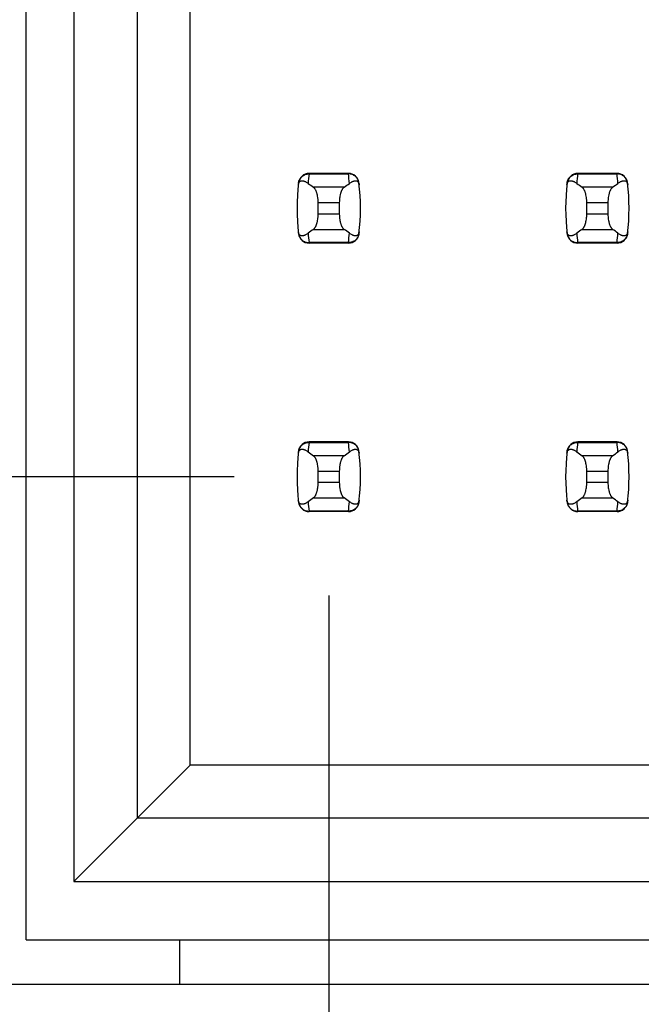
# Model space of a CAD drawing. Header units: inches. Extents: x 0 to 34, y 0 to 22.
# Tile 7 of 53: x 8.309 to 8.772, y 8.071 to 8.805. Entities that reach past the tile are written whole.
import ezdxf

# ---------------------------------------------------------------- set-up
doc = ezdxf.new("R2010")
doc.units = ezdxf.units.IN
doc.header["$LTSCALE"] = 1.87
doc.header["$MEASUREMENT"] = 0
doc.layers.get('0').update_dxf_attribs({"linetype": 'CONTINUOUS'})
doc.layers.add('DIMENSIONS', color=7, linetype='CONTINUOUS')
doc.styles.get("Standard").update_dxf_attribs({"font": 'txt', "width": 0.8})
doc.dimstyles.new('DIMSTYLE_1', dxfattribs={"dimtxt": 0.125, "dimasz": 0.18, "dimexe": 0.18, "dimexo": 0.0625, "dimgap": 0.09, "dimtad": 0, "dimtih": 1, "dimtoh": 1, "dimdec": 3, "dimlfac": 0.5, "dimzin": 4, "dimdsep": 46, "dimtxsty": 'STANDARD', "dimblk": '_FILLED', "dimblk1": '_FILLED', "dimblk2": '_FILLED', "dimcen": 0.09, "dimadec": 0, "dimazin": 0, "dimtp": 0.01, "dimtm": 0.01, "dimtfac": 1, "dimtdec": 3, "dimtofl": 0, "dimtmove": 0, "dimatfit": 3, "dimldrblk": '_FILLED', "dimfxl": 1, "dimtolj": 1, "dimtzin": 4, "dimarcsym": 0})

# ---------------------------------------------------------------- blocks, each defined once
blk = doc.blocks.new('*D17')
at = {"layer": 'DIMENSIONS', "color": 2, "linetype": 'CONTINUOUS'}
blk.add_line((9.19008, 8.02395), (9.19008, 5.81295), dxfattribs=at)
at = {"layer": 'DIMENSIONS', "color": 2, "linetype": 'CONTINUOUS', "insert": (9.12758, 5.75045), "char_height": 0.125, "width": 1.125, "attachment_point": 3, "rotation": 90, "line_spacing_factor": 0.9}
blk.add_mtext('.241{\\Ftxt.shx;\\W1.000000;\\H0.125000; }[6.12]', dxfattribs=at)
blk = doc.blocks.new('_FILLED')
at = {"color": 0, "linetype": 'BYBLOCK'}
blk.add_solid([(0, 0), (-1, 0.1736), (-1, -0.1736)], dxfattribs=at)
blk = doc.blocks.new('*D19')
at = {"layer": 'DIMENSIONS', "color": 2, "linetype": 'CONTINUOUS'}
blk.add_line((8.53911, 8.37597), (8.53911, 5.81295), dxfattribs=at)
at = {"layer": 'DIMENSIONS', "color": 2, "linetype": 'CONTINUOUS', "insert": (8.47661, 5.75045), "char_height": 0.125, "width": 2.025, "attachment_point": 3, "rotation": 90, "line_spacing_factor": 0.9}
blk.add_mtext('PIN 1-A -.084{\\Ftxt.shx;\\W1.000000;\\H0.125000; }[2.15]', dxfattribs=at)
blk = doc.blocks.new('*D20')
at = {"layer": 'DIMENSIONS', "color": 2, "linetype": 'CONTINUOUS'}
blk.add_line((8.46873, 8.46445), (7.43258, 8.46445), dxfattribs=at)
at = {"layer": 'DIMENSIONS', "color": 2, "linetype": 'CONTINUOUS', "insert": (7.37008, 8.52695), "char_height": 0.125, "width": 2.025, "attachment_point": 3, "line_spacing_factor": 0.9}
blk.add_mtext('PIN 1-A .860{\\Ftxt.shx;\\W1.000000;\\H0.125000; }[21.84]', dxfattribs=at)

msp = doc.modelspace()

# ---------------------------------------------------------------- linework, layer by layer
at = {"color": 7, "linetype": 'CONTINUOUS'}
for p, q in [((8.31391, 8.11957), (8.31391, 15.00934)), ((8.34934, 9.48335), (8.34934, 8.16288)), ((8.39659, 8.21012), (8.39659, 9.48335)), ((8.43596, 8.24949), (8.43596, 9.48335)), ((8.52446, 8.69044), (8.52444, 8.69003)), ((8.52444, 8.69003), (8.55377, 8.69003)), ((8.55376, 8.69044), (8.52446, 8.69044)), ((8.55377, 8.69003), (8.55376, 8.69044)), ((8.72446, 8.69044), (8.72444, 8.69003)), ((8.72444, 8.69003), (8.75377, 8.69003)), ((8.75376, 8.69044), (8.72446, 8.69044)), ((8.75377, 8.69003), (8.75376, 8.69044)), ((8.55047, 8.68012), (8.52775, 8.68012)), ((8.75047, 8.68012), (8.72775, 8.68012)), ((8.53123, 8.66872), (8.54698, 8.66872)), ((8.53123, 8.66019), (8.53123, 8.66872)), ((8.54698, 8.66872), (8.54698, 8.66019)), ((8.73123, 8.66872), (8.74698, 8.66872)), ((8.73123, 8.66019), (8.73123, 8.66872)), ((8.74698, 8.66872), (8.74698, 8.66019)), ((8.54698, 8.66019), (8.53123, 8.66019)), ((8.74698, 8.66019), (8.73123, 8.66019)), ((8.52775, 8.64878), (8.55047, 8.64878)), ((8.72775, 8.64878), (8.75047, 8.64878)), ((8.55377, 8.63887), (8.52444, 8.63887)), ((8.52444, 8.63887), (8.52446, 8.63847)), ((8.55376, 8.63847), (8.52446, 8.63847)), ((8.55376, 8.63847), (8.55377, 8.63887)), ((8.75377, 8.63887), (8.72444, 8.63887)), ((8.72444, 8.63887), (8.72446, 8.63847)), ((8.75376, 8.63847), (8.72446, 8.63847)), ((8.75376, 8.63847), (8.75377, 8.63887)), ((8.52446, 8.49044), (8.52444, 8.49003)), ((8.52444, 8.49003), (8.55377, 8.49003)), ((8.55376, 8.49044), (8.52446, 8.49044)), ((8.55377, 8.49003), (8.55376, 8.49044)), ((8.72446, 8.49044), (8.72444, 8.49003)), ((8.72444, 8.49003), (8.75377, 8.49003)), ((8.75376, 8.49044), (8.72446, 8.49044)), ((8.75377, 8.49003), (8.75376, 8.49044)), ((8.55047, 8.48012), (8.52775, 8.48012)), ((8.75047, 8.48012), (8.72775, 8.48012)), ((8.53123, 8.46872), (8.54698, 8.46872)), ((8.53123, 8.46019), (8.53123, 8.46872)), ((8.54698, 8.46872), (8.54698, 8.46019)), ((8.73123, 8.46872), (8.74698, 8.46872)), ((8.73123, 8.46019), (8.73123, 8.46872)), ((8.74698, 8.46872), (8.74698, 8.46019)), ((8.54698, 8.46019), (8.53123, 8.46019)), ((8.74698, 8.46019), (8.73123, 8.46019)), ((8.52775, 8.44878), (8.55047, 8.44878)), ((8.72775, 8.44878), (8.75047, 8.44878)), ((8.55377, 8.43887), (8.52444, 8.43887)), ((8.52444, 8.43887), (8.52446, 8.43847)), ((8.55376, 8.43847), (8.52446, 8.43847)), ((8.55376, 8.43847), (8.55377, 8.43887)), ((8.75377, 8.43887), (8.72444, 8.43887)), ((8.72444, 8.43887), (8.72446, 8.43847)), ((8.75376, 8.43847), (8.72446, 8.43847)), ((8.75376, 8.43847), (8.75377, 8.43887)), ((8.34934, 8.16288), (8.43596, 8.24949)), ((8.84541, 8.24949), (8.43596, 8.24949)), ((8.88478, 8.21012), (8.39659, 8.21012)), ((8.34934, 8.16288), (8.93202, 8.16288)), ((8.31391, 8.11957), (9.16431, 8.11957)), ((8.42808, 8.11957), (8.42808, 8.08645)), ((8.27408, 8.08645), (9.19008, 8.08645))]:
    msp.add_line(p, q, dxfattribs=at)
for centre, radius, start, end in [((8.52446, 8.68256), 0.00787, 90, 173.04714), ((8.67297, 8.67206), 0.14961, 173.09895, 175.79453), ((8.55376, 8.68256), 0.00787, 6.95286, 90), ((8.40524, 8.67206), 0.14961, 4.20547, 6.90106), ((8.72446, 8.68256), 0.00787, 90, 173.04714), ((8.87297, 8.67206), 0.14961, 173.09895, 175.79453), ((8.75376, 8.68256), 0.00787, 6.95286, 90), ((8.60524, 8.67206), 0.14961, 4.20547, 6.90106), ((8.67297, 8.66445), 0.15748, 173.04714, 186.95286), ((8.40525, 8.66445), 0.15748, 353.04714, 6.95286), ((8.87297, 8.66445), 0.15748, 173.04714, 186.95286), ((8.60525, 8.66445), 0.15748, 353.04714, 6.95286), ((8.52446, 8.64634), 0.00787, 186.95286, 270), ((8.67297, 8.65685), 0.14961, 184.20547, 186.90106), ((8.55376, 8.64634), 0.00787, 270, 353.04714), ((8.40524, 8.65685), 0.14961, 353.09895, 355.79453), ((8.72446, 8.64634), 0.00787, 186.95286, 270), ((8.87297, 8.65685), 0.14961, 184.20547, 186.90106), ((8.75376, 8.64634), 0.00787, 270, 353.04714), ((8.60524, 8.65685), 0.14961, 353.09895, 355.79453), ((8.52446, 8.48256), 0.00787, 90, 173.04714), ((8.67297, 8.47206), 0.14961, 173.09895, 175.79453), ((8.55376, 8.48256), 0.00787, 6.95286, 90), ((8.40524, 8.47206), 0.14961, 4.20547, 6.90106), ((8.72446, 8.48256), 0.00787, 90, 173.04714), ((8.87297, 8.47206), 0.14961, 173.09895, 175.79453), ((8.75376, 8.48256), 0.00787, 6.95286, 90), ((8.60524, 8.47206), 0.14961, 4.20547, 6.90106), ((8.67297, 8.46445), 0.15748, 173.04714, 186.95286), ((8.40525, 8.46445), 0.15748, 353.04714, 6.95286), ((8.87297, 8.46445), 0.15748, 173.04714, 186.95286), ((8.60525, 8.46445), 0.15748, 353.04714, 6.95286), ((8.52446, 8.44634), 0.00787, 186.95286, 270), ((8.67297, 8.45685), 0.14961, 184.20547, 186.90106), ((8.55376, 8.44634), 0.00787, 270, 353.04714), ((8.40524, 8.45685), 0.14961, 353.09895, 355.79453), ((8.72446, 8.44634), 0.00787, 186.95286, 270), ((8.87297, 8.45685), 0.14961, 184.20547, 186.90106), ((8.75376, 8.44634), 0.00787, 270, 353.04714), ((8.60524, 8.45685), 0.14961, 353.09895, 355.79453)]:
    msp.add_arc(centre, radius, start, end, dxfattribs=at)
for centre, start_param, end_param in [((8.89525, 8.71797), -2.804032, -2.774684), ((8.18297, 8.71797), -0.366909, -0.33756), ((9.09525, 8.71797), -2.804032, -2.774684), ((8.38297, 8.71797), -0.366909, -0.33756), ((8.89525, 8.61094), 2.774684, 2.804032), ((8.18297, 8.61094), 0.33756, 0.366909), ((9.09525, 8.61094), 2.774684, 2.804032), ((8.38297, 8.61094), 0.33756, 0.366909), ((8.89525, 8.51797), -2.804032, -2.774684), ((8.18297, 8.51797), -0.366909, -0.33756), ((9.09525, 8.51797), -2.804032, -2.774684), ((8.38297, 8.51797), -0.366909, -0.33756), ((8.89525, 8.41094), 2.774684, 2.804032), ((8.18297, 8.41094), 0.33756, 0.366909), ((9.09525, 8.41094), 2.774684, 2.804032), ((8.38297, 8.41094), 0.33756, 0.366909)]:
    msp.add_ellipse(centre, major_axis=(0.3937, 0), ratio=0.267949, start_param=start_param, end_param=end_param, dxfattribs=at)
for points, knots in [([(8.51646, 8.68193), (8.51648, 8.68215), (8.51655, 8.68257), (8.51674, 8.68324), (8.517, 8.68377), (8.5173, 8.68417), (8.51752, 8.68438), (8.51774, 8.68456), (8.51803, 8.68473), (8.51841, 8.68489), (8.51888, 8.68498), (8.51935, 8.68499), (8.51983, 8.68495), (8.52031, 8.68485), (8.52079, 8.68471), (8.52128, 8.68452), (8.52194, 8.68422), (8.52279, 8.68373), (8.52344, 8.68328), (8.52376, 8.68303)], [0, 0, 0, 0, 0.071006, 0.129799, 0.218638, 0.253906, 0.285388, 0.314234, 0.341262, 0.392021, 0.44087, 0.489522, 0.538946, 0.589704, 0.642132, 0.696441, 0.752768, 0.871825, 1, 1, 1, 1]), ([(8.51663, 8.68338), (8.51668, 8.68383), (8.51688, 8.68474), (8.51743, 8.68602), (8.5182, 8.68718), (8.51919, 8.68819), (8.52034, 8.689), (8.52163, 8.6896), (8.52302, 8.68996), (8.52397, 8.69004), (8.52444, 8.69003)], [0, 0, 0, 0, 0.123003, 0.246291, 0.370116, 0.494653, 0.619981, 0.746077, 0.872817, 1, 1, 1, 1]), ([(8.56159, 8.68338), (8.56153, 8.68383), (8.56134, 8.68474), (8.56079, 8.68602), (8.56001, 8.68718), (8.55903, 8.68819), (8.55787, 8.689), (8.55658, 8.6896), (8.5552, 8.68996), (8.55425, 8.69004), (8.55377, 8.69003)], [0, 0, 0, 0, 0.123003, 0.246291, 0.370116, 0.494653, 0.619981, 0.746077, 0.872817, 1, 1, 1, 1]), ([(8.55445, 8.68303), (8.55478, 8.68328), (8.55543, 8.68373), (8.55627, 8.68422), (8.55694, 8.68452), (8.55743, 8.68471), (8.55791, 8.68485), (8.55839, 8.68495), (8.55887, 8.68499), (8.55934, 8.68498), (8.5598, 8.68489), (8.56018, 8.68473), (8.56048, 8.68456), (8.5607, 8.68438), (8.56091, 8.68417), (8.56122, 8.68377), (8.56147, 8.68324), (8.56167, 8.68257), (8.56173, 8.68215), (8.56176, 8.68193)], [0, 0, 0, 0, 0.128175, 0.247232, 0.303559, 0.357868, 0.410296, 0.461054, 0.510478, 0.55913, 0.607979, 0.658738, 0.685766, 0.714612, 0.746094, 0.781362, 0.870201, 0.928994, 1, 1, 1, 1]), ([(8.71646, 8.68193), (8.71648, 8.68215), (8.71655, 8.68257), (8.71674, 8.68324), (8.717, 8.68377), (8.7173, 8.68417), (8.71752, 8.68438), (8.71774, 8.68456), (8.71803, 8.68473), (8.71841, 8.68489), (8.71888, 8.68498), (8.71935, 8.68499), (8.71983, 8.68495), (8.72031, 8.68485), (8.72079, 8.68471), (8.72128, 8.68452), (8.72194, 8.68422), (8.72279, 8.68373), (8.72344, 8.68328), (8.72376, 8.68303)], [0, 0, 0, 0, 0.071006, 0.129799, 0.218638, 0.253906, 0.285388, 0.314234, 0.341262, 0.392021, 0.44087, 0.489522, 0.538946, 0.589704, 0.642132, 0.696441, 0.752768, 0.871825, 1, 1, 1, 1]), ([(8.71663, 8.68338), (8.71668, 8.68383), (8.71688, 8.68474), (8.71743, 8.68602), (8.7182, 8.68718), (8.71919, 8.68819), (8.72034, 8.689), (8.72163, 8.6896), (8.72302, 8.68996), (8.72397, 8.69004), (8.72444, 8.69003)], [0, 0, 0, 0, 0.123003, 0.246291, 0.370116, 0.494653, 0.619981, 0.746077, 0.872817, 1, 1, 1, 1]), ([(8.76159, 8.68338), (8.76153, 8.68383), (8.76134, 8.68474), (8.76079, 8.68602), (8.76001, 8.68718), (8.75903, 8.68819), (8.75787, 8.689), (8.75658, 8.6896), (8.7552, 8.68996), (8.75425, 8.69004), (8.75377, 8.69003)], [0, 0, 0, 0, 0.123003, 0.246291, 0.370116, 0.494653, 0.619981, 0.746077, 0.872817, 1, 1, 1, 1]), ([(8.75445, 8.68303), (8.75478, 8.68328), (8.75543, 8.68373), (8.75627, 8.68422), (8.75694, 8.68452), (8.75743, 8.68471), (8.75791, 8.68485), (8.75839, 8.68495), (8.75887, 8.68499), (8.75934, 8.68498), (8.7598, 8.68489), (8.76018, 8.68473), (8.76048, 8.68456), (8.7607, 8.68438), (8.76091, 8.68417), (8.76122, 8.68377), (8.76147, 8.68324), (8.76167, 8.68257), (8.76173, 8.68215), (8.76176, 8.68193)], [0, 0, 0, 0, 0.128175, 0.247232, 0.303559, 0.357868, 0.410296, 0.461054, 0.510478, 0.55913, 0.607979, 0.658738, 0.685766, 0.714612, 0.746094, 0.781362, 0.870201, 0.928994, 1, 1, 1, 1]), ([(8.53123, 8.66872), (8.53123, 8.66938), (8.5312, 8.67036), (8.53109, 8.67166), (8.53093, 8.6729), (8.53072, 8.6741), (8.53044, 8.67523), (8.53021, 8.67601), (8.52996, 8.67674), (8.52969, 8.67742), (8.5294, 8.67803), (8.52909, 8.67859), (8.52878, 8.67907), (8.52845, 8.67949), (8.52811, 8.67984), (8.52787, 8.68004), (8.52775, 8.68012)], [0, 0, 0, 0, 0.161727, 0.24118, 0.31897, 0.467608, 0.537656, 0.604387, 0.667531, 0.726879, 0.782283, 0.833661, 0.881, 0.924368, 0.96394, 1, 1, 1, 1]), ([(8.55047, 8.68012), (8.55035, 8.68004), (8.55011, 8.67984), (8.54977, 8.67949), (8.54944, 8.67907), (8.54912, 8.67859), (8.54882, 8.67803), (8.54853, 8.67742), (8.54826, 8.67674), (8.54801, 8.67601), (8.54778, 8.67523), (8.5475, 8.6741), (8.54728, 8.6729), (8.54713, 8.67166), (8.54702, 8.67036), (8.54698, 8.66938), (8.54698, 8.66872)], [0, 0, 0, 0, 0.03606, 0.075632, 0.119, 0.166339, 0.217717, 0.273121, 0.332469, 0.395614, 0.462344, 0.532392, 0.68103, 0.75882, 0.838273, 1, 1, 1, 1]), ([(8.73123, 8.66872), (8.73123, 8.66938), (8.7312, 8.67036), (8.73109, 8.67166), (8.73093, 8.6729), (8.73072, 8.6741), (8.73044, 8.67523), (8.73021, 8.67601), (8.72996, 8.67674), (8.72969, 8.67742), (8.7294, 8.67803), (8.72909, 8.67859), (8.72878, 8.67907), (8.72845, 8.67949), (8.72811, 8.67984), (8.72787, 8.68004), (8.72775, 8.68012)], [0, 0, 0, 0, 0.161727, 0.24118, 0.31897, 0.467608, 0.537656, 0.604387, 0.667531, 0.726879, 0.782283, 0.833661, 0.881, 0.924368, 0.96394, 1, 1, 1, 1]), ([(8.75047, 8.68012), (8.75035, 8.68004), (8.75011, 8.67984), (8.74977, 8.67949), (8.74944, 8.67907), (8.74912, 8.67859), (8.74882, 8.67803), (8.74853, 8.67742), (8.74826, 8.67674), (8.74801, 8.67601), (8.74778, 8.67523), (8.7475, 8.6741), (8.74728, 8.6729), (8.74713, 8.67166), (8.74702, 8.67036), (8.74698, 8.66938), (8.74698, 8.66872)], [0, 0, 0, 0, 0.03606, 0.075632, 0.119, 0.166339, 0.217717, 0.273121, 0.332469, 0.395614, 0.462344, 0.532392, 0.68103, 0.75882, 0.838273, 1, 1, 1, 1]), ([(8.52775, 8.64878), (8.52787, 8.64887), (8.52811, 8.64906), (8.52845, 8.64941), (8.52878, 8.64983), (8.52909, 8.65032), (8.5294, 8.65087), (8.52969, 8.65149), (8.52996, 8.65216), (8.53021, 8.65289), (8.53044, 8.65368), (8.53072, 8.65481), (8.53093, 8.656), (8.53109, 8.65725), (8.5312, 8.65854), (8.53123, 8.65953), (8.53123, 8.66019)], [0, 0, 0, 0, 0.03606, 0.075632, 0.119, 0.166339, 0.217717, 0.273121, 0.332469, 0.395614, 0.462344, 0.532392, 0.68103, 0.75882, 0.838273, 1, 1, 1, 1]), ([(8.54698, 8.66019), (8.54698, 8.65953), (8.54702, 8.65854), (8.54713, 8.65725), (8.54728, 8.656), (8.5475, 8.65481), (8.54778, 8.65368), (8.54801, 8.65289), (8.54826, 8.65216), (8.54853, 8.65149), (8.54882, 8.65087), (8.54912, 8.65032), (8.54944, 8.64983), (8.54977, 8.64941), (8.55011, 8.64906), (8.55035, 8.64887), (8.55047, 8.64878)], [0, 0, 0, 0, 0.161727, 0.24118, 0.31897, 0.467608, 0.537656, 0.604387, 0.667531, 0.726879, 0.782283, 0.833661, 0.881, 0.924368, 0.96394, 1, 1, 1, 1]), ([(8.72775, 8.64878), (8.72787, 8.64887), (8.72811, 8.64906), (8.72845, 8.64941), (8.72878, 8.64983), (8.72909, 8.65032), (8.7294, 8.65087), (8.72969, 8.65149), (8.72996, 8.65216), (8.73021, 8.65289), (8.73044, 8.65368), (8.73072, 8.65481), (8.73093, 8.656), (8.73109, 8.65725), (8.7312, 8.65854), (8.73123, 8.65953), (8.73123, 8.66019)], [0, 0, 0, 0, 0.03606, 0.075632, 0.119, 0.166339, 0.217717, 0.273121, 0.332469, 0.395614, 0.462344, 0.532392, 0.68103, 0.75882, 0.838273, 1, 1, 1, 1]), ([(8.74698, 8.66019), (8.74698, 8.65953), (8.74702, 8.65854), (8.74713, 8.65725), (8.74728, 8.656), (8.7475, 8.65481), (8.74778, 8.65368), (8.74801, 8.65289), (8.74826, 8.65216), (8.74853, 8.65149), (8.74882, 8.65087), (8.74912, 8.65032), (8.74944, 8.64983), (8.74977, 8.64941), (8.75011, 8.64906), (8.75035, 8.64887), (8.75047, 8.64878)], [0, 0, 0, 0, 0.161727, 0.24118, 0.31897, 0.467608, 0.537656, 0.604387, 0.667531, 0.726879, 0.782283, 0.833661, 0.881, 0.924368, 0.96394, 1, 1, 1, 1]), ([(8.52376, 8.64588), (8.52344, 8.64563), (8.52279, 8.64517), (8.52194, 8.64469), (8.52128, 8.64438), (8.52079, 8.6442), (8.52031, 8.64405), (8.51983, 8.64396), (8.51935, 8.64391), (8.51888, 8.64393), (8.51841, 8.64402), (8.51803, 8.64417), (8.51774, 8.64435), (8.51752, 8.64452), (8.5173, 8.64474), (8.517, 8.64513), (8.51674, 8.64567), (8.51655, 8.64634), (8.51648, 8.64675), (8.51646, 8.64698)], [0, 0, 0, 0, 0.128175, 0.247232, 0.303559, 0.357868, 0.410296, 0.461054, 0.510478, 0.55913, 0.607979, 0.658738, 0.685766, 0.714612, 0.746094, 0.781362, 0.870201, 0.928994, 1, 1, 1, 1]), ([(8.51663, 8.64553), (8.51668, 8.64507), (8.51688, 8.64417), (8.51743, 8.64289), (8.5182, 8.64172), (8.51919, 8.64072), (8.52034, 8.6399), (8.52163, 8.63931), (8.52302, 8.63894), (8.52397, 8.63887), (8.52444, 8.63887)], [0, 0, 0, 0, 0.123003, 0.246291, 0.370116, 0.494653, 0.619981, 0.746077, 0.872817, 1, 1, 1, 1]), ([(8.56159, 8.64553), (8.56153, 8.64507), (8.56134, 8.64417), (8.56079, 8.64289), (8.56001, 8.64172), (8.55903, 8.64072), (8.55787, 8.6399), (8.55658, 8.63931), (8.5552, 8.63894), (8.55425, 8.63887), (8.55377, 8.63887)], [0, 0, 0, 0, 0.123003, 0.246291, 0.370116, 0.494653, 0.619981, 0.746077, 0.872817, 1, 1, 1, 1]), ([(8.56176, 8.64698), (8.56173, 8.64675), (8.56167, 8.64634), (8.56147, 8.64567), (8.56122, 8.64513), (8.56091, 8.64474), (8.5607, 8.64452), (8.56048, 8.64435), (8.56018, 8.64417), (8.5598, 8.64402), (8.55934, 8.64393), (8.55887, 8.64391), (8.55839, 8.64396), (8.55791, 8.64405), (8.55743, 8.6442), (8.55694, 8.64438), (8.55627, 8.64469), (8.55543, 8.64517), (8.55478, 8.64563), (8.55445, 8.64588)], [0, 0, 0, 0, 0.071006, 0.129799, 0.218638, 0.253906, 0.285389, 0.314234, 0.341262, 0.392021, 0.44087, 0.489522, 0.538946, 0.589704, 0.642132, 0.696441, 0.752768, 0.871825, 1, 1, 1, 1]), ([(8.72376, 8.64588), (8.72344, 8.64563), (8.72279, 8.64517), (8.72194, 8.64469), (8.72128, 8.64438), (8.72079, 8.6442), (8.72031, 8.64405), (8.71983, 8.64396), (8.71935, 8.64391), (8.71888, 8.64393), (8.71841, 8.64402), (8.71803, 8.64417), (8.71774, 8.64435), (8.71752, 8.64452), (8.7173, 8.64474), (8.717, 8.64513), (8.71674, 8.64567), (8.71655, 8.64634), (8.71648, 8.64675), (8.71646, 8.64698)], [0, 0, 0, 0, 0.128175, 0.247232, 0.303559, 0.357868, 0.410296, 0.461054, 0.510478, 0.55913, 0.607979, 0.658738, 0.685766, 0.714612, 0.746094, 0.781362, 0.870201, 0.928994, 1, 1, 1, 1]), ([(8.71663, 8.64553), (8.71668, 8.64507), (8.71688, 8.64417), (8.71743, 8.64289), (8.7182, 8.64172), (8.71919, 8.64072), (8.72034, 8.6399), (8.72163, 8.63931), (8.72302, 8.63894), (8.72397, 8.63887), (8.72444, 8.63887)], [0, 0, 0, 0, 0.123003, 0.246291, 0.370116, 0.494653, 0.619981, 0.746077, 0.872817, 1, 1, 1, 1]), ([(8.76159, 8.64553), (8.76153, 8.64507), (8.76134, 8.64417), (8.76079, 8.64289), (8.76001, 8.64172), (8.75903, 8.64072), (8.75787, 8.6399), (8.75658, 8.63931), (8.7552, 8.63894), (8.75425, 8.63887), (8.75377, 8.63887)], [0, 0, 0, 0, 0.123003, 0.246291, 0.370116, 0.494653, 0.619981, 0.746077, 0.872817, 1, 1, 1, 1]), ([(8.76176, 8.64698), (8.76173, 8.64675), (8.76167, 8.64634), (8.76147, 8.64567), (8.76122, 8.64513), (8.76091, 8.64474), (8.7607, 8.64452), (8.76048, 8.64435), (8.76018, 8.64417), (8.7598, 8.64402), (8.75934, 8.64393), (8.75887, 8.64391), (8.75839, 8.64396), (8.75791, 8.64405), (8.75743, 8.6442), (8.75694, 8.64438), (8.75627, 8.64469), (8.75543, 8.64517), (8.75478, 8.64563), (8.75445, 8.64588)], [0, 0, 0, 0, 0.071006, 0.129799, 0.218638, 0.253906, 0.285389, 0.314234, 0.341262, 0.392021, 0.44087, 0.489522, 0.538946, 0.589704, 0.642132, 0.696441, 0.752768, 0.871825, 1, 1, 1, 1]), ([(8.51663, 8.48338), (8.51668, 8.48383), (8.51688, 8.48474), (8.51743, 8.48602), (8.5182, 8.48718), (8.51919, 8.48819), (8.52034, 8.489), (8.52163, 8.4896), (8.52302, 8.48996), (8.52397, 8.49004), (8.52444, 8.49003)], [0, 0, 0, 0, 0.123003, 0.246291, 0.370116, 0.494653, 0.619981, 0.746077, 0.872817, 1, 1, 1, 1]), ([(8.56159, 8.48338), (8.56153, 8.48383), (8.56134, 8.48474), (8.56079, 8.48602), (8.56001, 8.48718), (8.55903, 8.48819), (8.55787, 8.489), (8.55658, 8.4896), (8.5552, 8.48996), (8.55425, 8.49004), (8.55377, 8.49003)], [0, 0, 0, 0, 0.123003, 0.246291, 0.370116, 0.494653, 0.619981, 0.746077, 0.872817, 1, 1, 1, 1]), ([(8.71663, 8.48338), (8.71668, 8.48383), (8.71688, 8.48474), (8.71743, 8.48602), (8.7182, 8.48718), (8.71919, 8.48819), (8.72034, 8.489), (8.72163, 8.4896), (8.72302, 8.48996), (8.72397, 8.49004), (8.72444, 8.49003)], [0, 0, 0, 0, 0.123003, 0.246291, 0.370116, 0.494653, 0.619981, 0.746077, 0.872817, 1, 1, 1, 1]), ([(8.76159, 8.48338), (8.76153, 8.48383), (8.76134, 8.48474), (8.76079, 8.48602), (8.76001, 8.48718), (8.75903, 8.48819), (8.75787, 8.489), (8.75658, 8.4896), (8.7552, 8.48996), (8.75425, 8.49004), (8.75377, 8.49003)], [0, 0, 0, 0, 0.123003, 0.246291, 0.370116, 0.494653, 0.619981, 0.746077, 0.872817, 1, 1, 1, 1]), ([(8.51646, 8.48193), (8.51648, 8.48215), (8.51655, 8.48257), (8.51674, 8.48324), (8.517, 8.48377), (8.5173, 8.48417), (8.51752, 8.48438), (8.51774, 8.48456), (8.51803, 8.48473), (8.51841, 8.48489), (8.51888, 8.48498), (8.51935, 8.48499), (8.51983, 8.48495), (8.52031, 8.48485), (8.52079, 8.48471), (8.52128, 8.48452), (8.52194, 8.48422), (8.52279, 8.48373), (8.52344, 8.48328), (8.52376, 8.48303)], [0, 0, 0, 0, 0.071006, 0.129799, 0.218638, 0.253906, 0.285388, 0.314234, 0.341262, 0.392021, 0.44087, 0.489522, 0.538946, 0.589704, 0.642132, 0.696441, 0.752768, 0.871825, 1, 1, 1, 1]), ([(8.53123, 8.46872), (8.53123, 8.46938), (8.5312, 8.47036), (8.53109, 8.47166), (8.53093, 8.4729), (8.53072, 8.4741), (8.53044, 8.47523), (8.53021, 8.47601), (8.52996, 8.47674), (8.52969, 8.47742), (8.5294, 8.47803), (8.52909, 8.47859), (8.52878, 8.47907), (8.52845, 8.47949), (8.52811, 8.47984), (8.52787, 8.48004), (8.52775, 8.48012)], [0, 0, 0, 0, 0.161727, 0.24118, 0.31897, 0.467608, 0.537656, 0.604387, 0.667531, 0.726879, 0.782283, 0.833661, 0.881, 0.924368, 0.96394, 1, 1, 1, 1]), ([(8.55047, 8.48012), (8.55035, 8.48004), (8.55011, 8.47984), (8.54977, 8.47949), (8.54944, 8.47907), (8.54912, 8.47859), (8.54882, 8.47803), (8.54853, 8.47742), (8.54826, 8.47674), (8.54801, 8.47601), (8.54778, 8.47523), (8.5475, 8.4741), (8.54728, 8.4729), (8.54713, 8.47166), (8.54702, 8.47036), (8.54698, 8.46938), (8.54698, 8.46872)], [0, 0, 0, 0, 0.03606, 0.075632, 0.119, 0.166339, 0.217717, 0.273121, 0.332469, 0.395614, 0.462344, 0.532392, 0.68103, 0.75882, 0.838273, 1, 1, 1, 1]), ([(8.55445, 8.48303), (8.55478, 8.48328), (8.55543, 8.48373), (8.55627, 8.48422), (8.55694, 8.48452), (8.55743, 8.48471), (8.55791, 8.48485), (8.55839, 8.48495), (8.55887, 8.48499), (8.55934, 8.48498), (8.5598, 8.48489), (8.56018, 8.48473), (8.56048, 8.48456), (8.5607, 8.48438), (8.56091, 8.48417), (8.56122, 8.48377), (8.56147, 8.48324), (8.56167, 8.48257), (8.56173, 8.48215), (8.56176, 8.48193)], [0, 0, 0, 0, 0.128175, 0.247232, 0.303559, 0.357868, 0.410296, 0.461054, 0.510478, 0.55913, 0.607979, 0.658738, 0.685766, 0.714612, 0.746094, 0.781362, 0.870201, 0.928994, 1, 1, 1, 1]), ([(8.71646, 8.48193), (8.71648, 8.48215), (8.71655, 8.48257), (8.71674, 8.48324), (8.717, 8.48377), (8.7173, 8.48417), (8.71752, 8.48438), (8.71774, 8.48456), (8.71803, 8.48473), (8.71841, 8.48489), (8.71888, 8.48498), (8.71935, 8.48499), (8.71983, 8.48495), (8.72031, 8.48485), (8.72079, 8.48471), (8.72128, 8.48452), (8.72194, 8.48422), (8.72279, 8.48373), (8.72344, 8.48328), (8.72376, 8.48303)], [0, 0, 0, 0, 0.071006, 0.129799, 0.218638, 0.253906, 0.285388, 0.314234, 0.341262, 0.392021, 0.44087, 0.489522, 0.538946, 0.589704, 0.642132, 0.696441, 0.752768, 0.871825, 1, 1, 1, 1]), ([(8.73123, 8.46872), (8.73123, 8.46938), (8.7312, 8.47036), (8.73109, 8.47166), (8.73093, 8.4729), (8.73072, 8.4741), (8.73044, 8.47523), (8.73021, 8.47601), (8.72996, 8.47674), (8.72969, 8.47742), (8.7294, 8.47803), (8.72909, 8.47859), (8.72878, 8.47907), (8.72845, 8.47949), (8.72811, 8.47984), (8.72787, 8.48004), (8.72775, 8.48012)], [0, 0, 0, 0, 0.161727, 0.24118, 0.31897, 0.467608, 0.537656, 0.604387, 0.667531, 0.726879, 0.782283, 0.833661, 0.881, 0.924368, 0.96394, 1, 1, 1, 1]), ([(8.75047, 8.48012), (8.75035, 8.48004), (8.75011, 8.47984), (8.74977, 8.47949), (8.74944, 8.47907), (8.74912, 8.47859), (8.74882, 8.47803), (8.74853, 8.47742), (8.74826, 8.47674), (8.74801, 8.47601), (8.74778, 8.47523), (8.7475, 8.4741), (8.74728, 8.4729), (8.74713, 8.47166), (8.74702, 8.47036), (8.74698, 8.46938), (8.74698, 8.46872)], [0, 0, 0, 0, 0.03606, 0.075632, 0.119, 0.166339, 0.217717, 0.273121, 0.332469, 0.395614, 0.462344, 0.532392, 0.68103, 0.75882, 0.838273, 1, 1, 1, 1]), ([(8.75445, 8.48303), (8.75478, 8.48328), (8.75543, 8.48373), (8.75627, 8.48422), (8.75694, 8.48452), (8.75743, 8.48471), (8.75791, 8.48485), (8.75839, 8.48495), (8.75887, 8.48499), (8.75934, 8.48498), (8.7598, 8.48489), (8.76018, 8.48473), (8.76048, 8.48456), (8.7607, 8.48438), (8.76091, 8.48417), (8.76122, 8.48377), (8.76147, 8.48324), (8.76167, 8.48257), (8.76173, 8.48215), (8.76176, 8.48193)], [0, 0, 0, 0, 0.128175, 0.247232, 0.303559, 0.357868, 0.410296, 0.461054, 0.510478, 0.55913, 0.607979, 0.658738, 0.685766, 0.714612, 0.746094, 0.781362, 0.870201, 0.928994, 1, 1, 1, 1]), ([(8.52775, 8.44878), (8.52787, 8.44887), (8.52811, 8.44906), (8.52845, 8.44941), (8.52878, 8.44983), (8.52909, 8.45032), (8.5294, 8.45087), (8.52969, 8.45149), (8.52996, 8.45216), (8.53021, 8.45289), (8.53044, 8.45368), (8.53072, 8.45481), (8.53093, 8.456), (8.53109, 8.45725), (8.5312, 8.45854), (8.53123, 8.45953), (8.53123, 8.46019)], [0, 0, 0, 0, 0.03606, 0.075632, 0.119, 0.166339, 0.217717, 0.273121, 0.332469, 0.395614, 0.462344, 0.532392, 0.68103, 0.75882, 0.838273, 1, 1, 1, 1]), ([(8.54698, 8.46019), (8.54698, 8.45953), (8.54702, 8.45854), (8.54713, 8.45725), (8.54728, 8.456), (8.5475, 8.45481), (8.54778, 8.45368), (8.54801, 8.45289), (8.54826, 8.45216), (8.54853, 8.45149), (8.54882, 8.45087), (8.54912, 8.45032), (8.54944, 8.44983), (8.54977, 8.44941), (8.55011, 8.44906), (8.55035, 8.44887), (8.55047, 8.44878)], [0, 0, 0, 0, 0.161727, 0.24118, 0.31897, 0.467608, 0.537656, 0.604387, 0.667531, 0.726879, 0.782283, 0.833661, 0.881, 0.924368, 0.96394, 1, 1, 1, 1]), ([(8.72775, 8.44878), (8.72787, 8.44887), (8.72811, 8.44906), (8.72845, 8.44941), (8.72878, 8.44983), (8.72909, 8.45032), (8.7294, 8.45087), (8.72969, 8.45149), (8.72996, 8.45216), (8.73021, 8.45289), (8.73044, 8.45368), (8.73072, 8.45481), (8.73093, 8.456), (8.73109, 8.45725), (8.7312, 8.45854), (8.73123, 8.45953), (8.73123, 8.46019)], [0, 0, 0, 0, 0.03606, 0.075632, 0.119, 0.166339, 0.217717, 0.273121, 0.332469, 0.395614, 0.462344, 0.532392, 0.68103, 0.75882, 0.838273, 1, 1, 1, 1]), ([(8.74698, 8.46019), (8.74698, 8.45953), (8.74702, 8.45854), (8.74713, 8.45725), (8.74728, 8.456), (8.7475, 8.45481), (8.74778, 8.45368), (8.74801, 8.45289), (8.74826, 8.45216), (8.74853, 8.45149), (8.74882, 8.45087), (8.74912, 8.45032), (8.74944, 8.44983), (8.74977, 8.44941), (8.75011, 8.44906), (8.75035, 8.44887), (8.75047, 8.44878)], [0, 0, 0, 0, 0.161727, 0.24118, 0.31897, 0.467608, 0.537656, 0.604387, 0.667531, 0.726879, 0.782283, 0.833661, 0.881, 0.924368, 0.96394, 1, 1, 1, 1]), ([(8.52376, 8.44588), (8.52344, 8.44563), (8.52279, 8.44517), (8.52194, 8.44469), (8.52128, 8.44438), (8.52079, 8.4442), (8.52031, 8.44405), (8.51983, 8.44396), (8.51935, 8.44391), (8.51888, 8.44393), (8.51841, 8.44402), (8.51803, 8.44417), (8.51774, 8.44435), (8.51752, 8.44452), (8.5173, 8.44474), (8.517, 8.44513), (8.51674, 8.44567), (8.51655, 8.44634), (8.51648, 8.44675), (8.51646, 8.44698)], [0, 0, 0, 0, 0.128175, 0.247232, 0.303559, 0.357868, 0.410296, 0.461054, 0.510478, 0.55913, 0.607979, 0.658738, 0.685766, 0.714612, 0.746094, 0.781362, 0.870201, 0.928994, 1, 1, 1, 1]), ([(8.51663, 8.44553), (8.51668, 8.44507), (8.51688, 8.44417), (8.51743, 8.44289), (8.5182, 8.44172), (8.51919, 8.44072), (8.52034, 8.4399), (8.52163, 8.43931), (8.52302, 8.43894), (8.52397, 8.43887), (8.52444, 8.43887)], [0, 0, 0, 0, 0.123003, 0.246291, 0.370116, 0.494653, 0.619981, 0.746077, 0.872817, 1, 1, 1, 1]), ([(8.56159, 8.44553), (8.56153, 8.44507), (8.56134, 8.44417), (8.56079, 8.44289), (8.56001, 8.44172), (8.55903, 8.44072), (8.55787, 8.4399), (8.55658, 8.43931), (8.5552, 8.43894), (8.55425, 8.43887), (8.55377, 8.43887)], [0, 0, 0, 0, 0.123003, 0.246291, 0.370116, 0.494653, 0.619981, 0.746077, 0.872817, 1, 1, 1, 1]), ([(8.56176, 8.44698), (8.56173, 8.44675), (8.56167, 8.44634), (8.56147, 8.44567), (8.56122, 8.44513), (8.56091, 8.44474), (8.5607, 8.44452), (8.56048, 8.44435), (8.56018, 8.44417), (8.5598, 8.44402), (8.55934, 8.44393), (8.55887, 8.44391), (8.55839, 8.44396), (8.55791, 8.44405), (8.55743, 8.4442), (8.55694, 8.44438), (8.55627, 8.44469), (8.55543, 8.44517), (8.55478, 8.44563), (8.55445, 8.44588)], [0, 0, 0, 0, 0.071006, 0.129799, 0.218638, 0.253906, 0.285389, 0.314234, 0.341262, 0.392021, 0.44087, 0.489522, 0.538946, 0.589704, 0.642132, 0.696441, 0.752768, 0.871825, 1, 1, 1, 1]), ([(8.72376, 8.44588), (8.72344, 8.44563), (8.72279, 8.44517), (8.72194, 8.44469), (8.72128, 8.44438), (8.72079, 8.4442), (8.72031, 8.44405), (8.71983, 8.44396), (8.71935, 8.44391), (8.71888, 8.44393), (8.71841, 8.44402), (8.71803, 8.44417), (8.71774, 8.44435), (8.71752, 8.44452), (8.7173, 8.44474), (8.717, 8.44513), (8.71674, 8.44567), (8.71655, 8.44634), (8.71648, 8.44675), (8.71646, 8.44698)], [0, 0, 0, 0, 0.128175, 0.247232, 0.303559, 0.357868, 0.410296, 0.461054, 0.510478, 0.55913, 0.607979, 0.658738, 0.685766, 0.714612, 0.746094, 0.781362, 0.870201, 0.928994, 1, 1, 1, 1]), ([(8.71663, 8.44553), (8.71668, 8.44507), (8.71688, 8.44417), (8.71743, 8.44289), (8.7182, 8.44172), (8.71919, 8.44072), (8.72034, 8.4399), (8.72163, 8.43931), (8.72302, 8.43894), (8.72397, 8.43887), (8.72444, 8.43887)], [0, 0, 0, 0, 0.123003, 0.246291, 0.370116, 0.494653, 0.619981, 0.746077, 0.872817, 1, 1, 1, 1]), ([(8.76159, 8.44553), (8.76153, 8.44507), (8.76134, 8.44417), (8.76079, 8.44289), (8.76001, 8.44172), (8.75903, 8.44072), (8.75787, 8.4399), (8.75658, 8.43931), (8.7552, 8.43894), (8.75425, 8.43887), (8.75377, 8.43887)], [0, 0, 0, 0, 0.123003, 0.246291, 0.370116, 0.494653, 0.619981, 0.746077, 0.872817, 1, 1, 1, 1]), ([(8.76176, 8.44698), (8.76173, 8.44675), (8.76167, 8.44634), (8.76147, 8.44567), (8.76122, 8.44513), (8.76091, 8.44474), (8.7607, 8.44452), (8.76048, 8.44435), (8.76018, 8.44417), (8.7598, 8.44402), (8.75934, 8.44393), (8.75887, 8.44391), (8.75839, 8.44396), (8.75791, 8.44405), (8.75743, 8.4442), (8.75694, 8.44438), (8.75627, 8.44469), (8.75543, 8.44517), (8.75478, 8.44563), (8.75445, 8.44588)], [0, 0, 0, 0, 0.071006, 0.129799, 0.218638, 0.253906, 0.285389, 0.314234, 0.341262, 0.392021, 0.44087, 0.489522, 0.538946, 0.589704, 0.642132, 0.696441, 0.752768, 0.871825, 1, 1, 1, 1])]:
    msp.add_open_spline(points, degree=3, knots=knots, dxfattribs=at)

# ---------------------------------------------------------------- dimensions: what is measured, and where the dimension line sits
at = {"layer": 'DIMENSIONS', "color": 2, "linetype": 'CONTINUOUS'}
for feature_location, offset, dtype, origin, text, picture, middle in [((8.46873, 8.46445), (-1.03615, 0), 0, (8.53123, 6.74445), 'PIN 1-A <>', '*D20', (5.90758, 8.46445)), ((8.53911, 8.37597), (0, -2.56302), 1, (8.70808, 8.43847), 'PIN 1-A -<>', '*D19', (8.76315, 4.29095))]:
    dim = msp.add_ordinate_dim(feature_location=feature_location, offset=offset, dtype=dtype, origin=origin, text=text, dimstyle='DIMSTYLE_1', dxfattribs=at)
    dim.commit()
    dim.dimension.update_dxf_attribs({"geometry": picture, "text_midpoint": middle})
dim = msp.add_ordinate_dim(feature_location=(9.19008, 8.02395), offset=(0, -2.211), dtype=1, origin=(8.70808, 8.08645), dimstyle='DIMSTYLE_1', dxfattribs=at)
dim.commit()
dim.dimension.update_dxf_attribs({"geometry": '*D17', "text_midpoint": (9.3021, 4.96445)})

doc.saveas('drawing.dxf')
